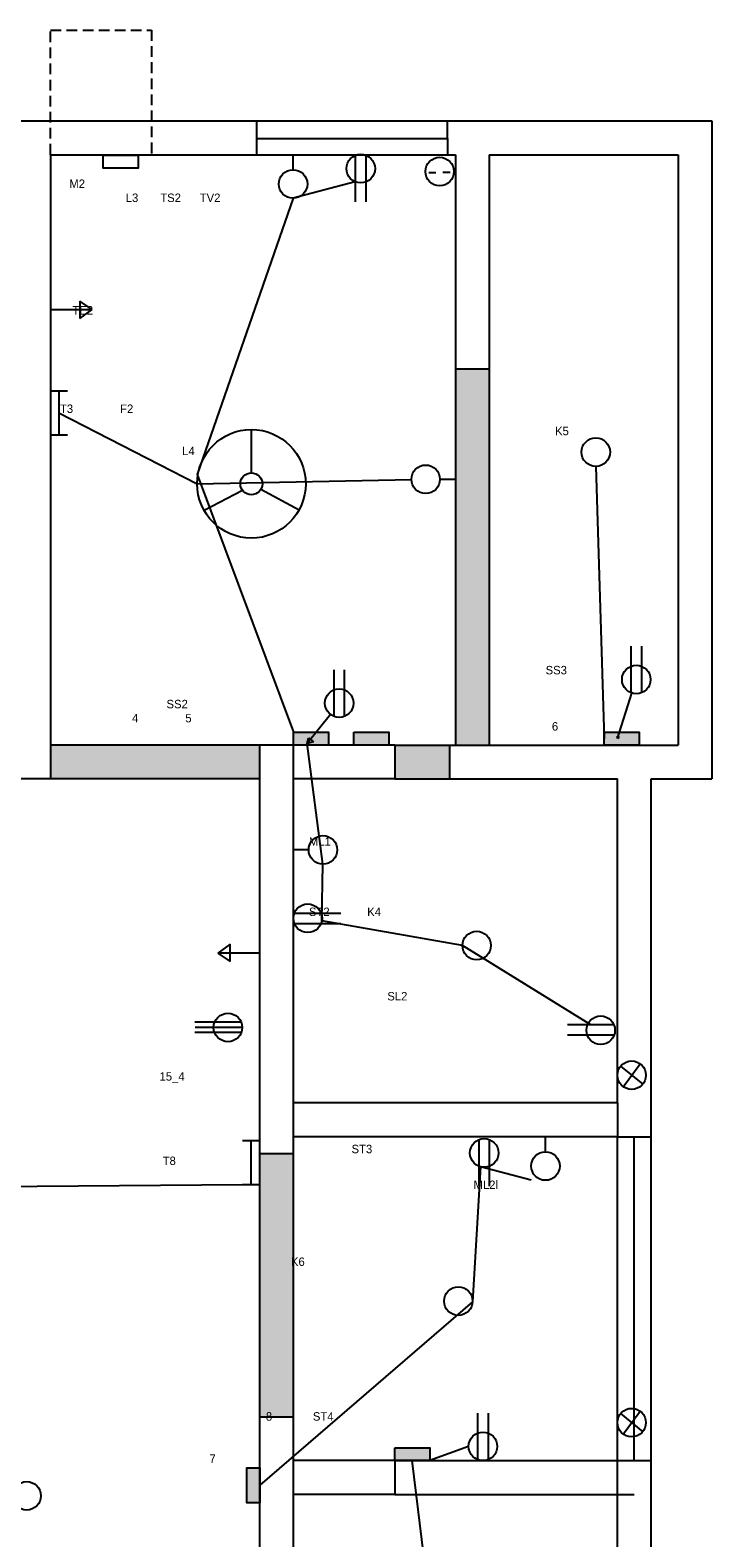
# Model space of a CAD drawing. Header units: inches. Extents: x 382 to 3589, y 252 to 2683.
# Tile 5 of 21: x 853 to 1055, y 1443 to 1890. Entities that reach past the tile are written whole.
import ezdxf

# ---------------------------------------------------------------- set-up
doc = ezdxf.new("R2010")
doc.units = ezdxf.units.IN
doc.linetypes.add('ACAD_ISO02W100', pattern=[15, 12, -3])
doc.linetypes.add('HIDDEN2', pattern=[4.7625, 3.175, -1.5875])

msp = doc.modelspace()

# ---------------------------------------------------------------- hatches: boundary and pattern name
at = {"linetype": 'HIDDEN2'}
for points in [[(989.44, 1725.64), (989.44, 1789.14), (979.44, 1789.14), (979.44, 1725.64), (979.44, 1677.64), (989.44, 1677.64)], [(977.67, 1677.64), (961.44, 1677.64), (961.44, 1667.64), (977.67, 1667.64)]]:
    msp.add_hatch(color=2, dxfattribs=at).paths.add_polyline_path(points)
for color, points in [(5, [(941.81, 1681.47), (938.21, 1681.47), (936.49, 1679.35), (937.37, 1678.64), (935.52, 1678.14), (935.85, 1679.87), (936.49, 1679.35), (938.21, 1681.47), (931.44, 1681.47), (931.44, 1677.64), (941.81, 1677.64)]), (5, [(959.74, 1681.47), (949.36, 1681.47), (949.36, 1677.64), (959.74, 1677.64)]), (5, [(1033.92, 1681.47), (1028.06, 1681.47), (1027.64, 1680.15), (1027.93, 1680.05), (1027.46, 1679.6), (1027.37, 1680.24), (1027.64, 1680.15), (1028.06, 1681.47), (1023.55, 1681.47), (1023.55, 1677.64), (1033.92, 1677.64)]), (2, [(921.44, 1677.64), (907.44, 1677.64), (859.44, 1677.64), (859.44, 1667.64), (907.44, 1667.64), (921.44, 1667.64)]), (2, [(931.44, 1556.55), (921.44, 1556.55), (921.44, 1513.64), (921.44, 1478.67), (931.44, 1478.67), (931.44, 1513.64)]), (5, [(971.81, 1469.47), (961.44, 1469.47), (961.44, 1465.64), (971.81, 1465.64)]), (5, [(921.43, 1463.56), (917.6, 1463.56), (917.6, 1453.19), (921.43, 1453.19)])]:
    msp.add_hatch(color=color).paths.add_polyline_path(points)

# ---------------------------------------------------------------- linework, layer by layer
for p, q in [((859.44, 1852.64), (859.44, 1889.54)), ((859.44, 1889.54), (889.36, 1889.54)), ((889.36, 1889.54), (889.36, 1852.64))]:
    msp.add_line(p, q, dxfattribs=at)
for p, q in [((724.44, 1862.64), (854.44, 1862.64)), ((854.44, 1862.64), (984.44, 1862.64)), ((854.44, 1862.64), (984.44, 1862.64)), ((984.44, 1862.64), (1055.44, 1862.64)), ((1055.44, 1862.64), (1055.44, 1667.64)), ((859.44, 1852.64), (979.44, 1852.64)), ((859.44, 1852.64), (859.44, 1667.64)), ((931.32, 1848.18), (931.32, 1852.7)), ((949.76, 1852.43), (949.76, 1838.67)), ((952.85, 1852.48), (952.85, 1838.67)), ((979.44, 1852.64), (979.44, 1725.64)), ((989.44, 1852.64), (1045.44, 1852.64)), ((989.44, 1852.64), (989.44, 1725.64)), ((1045.44, 1852.64), (1045.44, 1677.64)), ((971.58, 1847.4), (973.59, 1847.4)), ((975.71, 1847.48), (977.91, 1847.48)), ((859.44, 1806.79), (871.77, 1806.79)), ((871.77, 1806.79), (868.11, 1809.27)), ((868.11, 1809.27), (868.11, 1804.09)), ((868.11, 1804.09), (871.77, 1806.79)), ((979.44, 1789.14), (989.44, 1789.14)), ((859.44, 1782.66), (864.43, 1782.66)), ((861.87, 1782.66), (861.87, 1769.66)), ((859.44, 1769.66), (864.43, 1769.66)), ((918.97, 1758.36), (918.97, 1771.2)), ((974.85, 1756.45), (979.37, 1756.45)), ((916.37, 1753.15), (904.96, 1747.18)), ((921.81, 1753.54), (933.08, 1747.39)), ((979.44, 1725.64), (979.44, 1677.64)), ((989.44, 1725.64), (989.44, 1677.64)), ((1031.56, 1693.15), (1031.56, 1706.97)), ((1034.64, 1693.2), (1034.64, 1706.97)), ((943.5, 1686.15), (943.5, 1699.97)), ((946.59, 1686.2), (946.59, 1699.97)), ((1027.46, 1679.6), (1031.75, 1693.09)), ((942.46, 1686.72), (935.52, 1678.14)), ((935.52, 1678.14), (935.85, 1679.87)), ((935.85, 1679.87), (937.37, 1678.64)), ((1027.46, 1679.6), (1027.37, 1680.24)), ((1027.37, 1680.24), (1027.93, 1680.05)), ((1027.93, 1680.05), (1027.46, 1679.6)), ((907.44, 1677.64), (859.44, 1677.64)), ((931.44, 1677.64), (907.44, 1677.64)), ((921.44, 1667.64), (921.44, 1677.64)), ((931.44, 1566.64), (931.44, 1677.64)), ((961.44, 1677.64), (931.44, 1677.64)), ((937.37, 1678.64), (935.52, 1678.14)), ((961.44, 1677.64), (1032.44, 1677.64)), ((961.44, 1677.64), (1032.44, 1677.64)), ((961.44, 1677.64), (1032.44, 1677.64)), ((961.44, 1677.64), (961.44, 1667.64)), ((977.67, 1677.64), (977.67, 1667.64)), ((1027.46, 1679.6), (1027.46, 1679.6)), ((1032.44, 1677.64), (1045.44, 1677.64)), ((907.44, 1667.64), (859.44, 1667.64)), ((921.44, 1667.64), (907.44, 1667.64)), ((921.44, 1561.64), (921.44, 1667.64)), ((961.44, 1667.64), (931.44, 1667.64)), ((961.44, 1667.64), (1027.44, 1667.64)), ((1027.44, 1571.64), (1027.44, 1667.64)), ((1037.44, 1566.64), (1037.44, 1667.64)), ((1037.44, 1667.64), (1055.44, 1667.64)), ((935.95, 1646.63), (931.44, 1646.63)), ((931.7, 1627.85), (945.52, 1627.85)), ((931.75, 1624.77), (945.52, 1624.77)), ((912.64, 1618.71), (908.98, 1616)), ((912.64, 1613.53), (912.64, 1618.71)), ((921.31, 1616), (908.98, 1616)), ((908.98, 1616), (912.64, 1613.53)), ((915.92, 1595.6), (902.16, 1595.6)), ((915.97, 1592.52), (902.16, 1592.52)), ((916.24, 1594), (902.34, 1593.95)), ((1026.41, 1594.8), (1012.64, 1594.8)), ((1026.46, 1591.71), (1012.64, 1591.71)), ((1028.39, 1582.55), (1034.94, 1577.18)), ((1029.16, 1576.45), (1034.17, 1583.28)), ((1027.44, 1571.64), (931.44, 1571.64)), ((1027.44, 1571.64), (1027.44, 1561.64)), ((931.44, 1561.64), (931.44, 1566.64)), ((1037.44, 1460.64), (1037.44, 1566.64)), ((916.36, 1560.48), (921.36, 1560.48)), ((918.8, 1560.48), (918.8, 1547.47)), ((921.44, 1513.64), (921.44, 1561.64)), ((1027.44, 1561.64), (931.44, 1561.64)), ((931.44, 1513.64), (931.44, 1561.64)), ((986.36, 1560.75), (986.36, 1546.99)), ((989.45, 1560.8), (989.45, 1546.99)), ((1006.13, 1557.17), (1006.13, 1561.69)), ((1027.44, 1460.64), (1027.44, 1561.64)), ((1027.44, 1561.64), (1037.44, 1561.64)), ((1032.44, 1465.64), (1032.44, 1561.64)), ((931.44, 1556.55), (921.44, 1556.55)), ((916.36, 1547.47), (921.36, 1547.47)), ((921.44, 1455.64), (921.44, 1513.64)), ((931.44, 1455.64), (931.44, 1513.64)), ((986.11, 1465.91), (986.11, 1479.72)), ((989.2, 1465.96), (989.2, 1479.72)), ((1028.39, 1479.59), (1034.94, 1474.23)), ((1029.16, 1473.5), (1034.17, 1480.32)), ((921.44, 1478.67), (931.44, 1478.67)), ((961.44, 1465.64), (931.44, 1465.64)), ((961.44, 1465.64), (1032.44, 1465.64)), ((961.44, 1465.64), (961.44, 1455.64)), ((1032.44, 1465.64), (1037.44, 1465.64)), ((1027.44, 1359.64), (1027.44, 1460.64)), ((1037.44, 1354.64), (1037.44, 1460.64)), ((921.44, 1359.64), (921.44, 1455.64)), ((931.44, 1359.64), (931.44, 1455.64)), ((961.44, 1455.64), (931.44, 1455.64)), ((961.44, 1455.64), (1032.44, 1455.64))]:
    msp.add_line(p, q)
at = {"color": 3}
for p, q in [((920.62, 1852.64), (920.62, 1862.64)), ((977.11, 1857.42), (977.11, 1862.64)), ((920.54, 1857.42), (977.11, 1857.42)), ((977.11, 1857.42), (977.11, 1852.64))]:
    msp.add_line(p, q, dxfattribs=at)
at = {"color": 4}
for p, q in [((949.76, 1844.55), (931.32, 1839.72)), ((931.32, 1839.72), (902.87, 1757.82)), ((861.87, 1776.16), (902.87, 1755.11)), ((902.87, 1757.82), (931.44, 1681.47)), ((902.87, 1755.11), (966.39, 1756.36)), ((1021.04, 1760.26), (1023.55, 1679.56)), ((940.18, 1642.4), (935.52, 1678.14)), ((939.83, 1625.64), (940.18, 1642.4)), ((981.5, 1618.29), (939.83, 1625.64)), ((1019.53, 1594.8), (981.5, 1618.29)), ((986.87, 1552.75), (984.52, 1512.67)), ((1001.9, 1548.71), (986.87, 1552.75)), ((812.49, 1546.68), (916.36, 1547.47)), ((984.52, 1512.67), (921.43, 1458.37)), ((972.8, 1415.14), (966.62, 1465.64)), ((983.36, 1469.87), (971.81, 1465.64))]:
    msp.add_line(p, q, dxfattribs=at)
at = {"linetype": 'ACAD_ISO02W100'}
msp.add_line((859.44, 1667.64), (849.44, 1667.64), dxfattribs=at)
for points in [[(875.05, 1852.51), (885.42, 1852.51), (885.42, 1848.68), (875.05, 1848.68)], [(931.44, 1681.47), (941.81, 1681.47), (941.81, 1677.64), (931.44, 1677.64)], [(949.36, 1681.47), (959.74, 1681.47), (959.74, 1677.64), (949.36, 1677.64)], [(1023.55, 1681.47), (1033.92, 1681.47), (1033.92, 1677.64), (1023.55, 1677.64)], [(961.44, 1469.47), (971.81, 1469.47), (971.81, 1465.64), (961.44, 1465.64)], [(921.43, 1463.56), (921.43, 1453.19), (917.6, 1453.19), (917.6, 1463.56)]]:
    msp.add_lwpolyline(points, close=True)
for centre, radius in [((951.37, 1848.52), 4.23), ((974.77, 1847.65), 4.23), ((931.32, 1843.95), 4.23), ((918.97, 1755.11), 16.09), ((1021.04, 1764.5), 4.23), ((970.62, 1756.45), 4.23), ((918.97, 1755.11), 3.25), ((1033.04, 1697.12), 4.23), ((944.98, 1690.12), 4.23), ((940.18, 1646.63), 4.23), ((935.67, 1626.37), 4.23), ((985.73, 1618.29), 4.23), ((912.01, 1594), 4.23), ((1022.49, 1593.19), 4.23), ((1031.67, 1579.87), 4.23), ((987.96, 1556.83), 4.23), ((1006.13, 1552.94), 4.23), ((980.3, 1512.91), 4.23), ((1031.67, 1476.91), 4.23), ((987.59, 1469.87), 4.23), ((852.35, 1455.22), 4.23)]:
    msp.add_circle(centre, radius)

# ---------------------------------------------------------------- texts
at = {"char_height": 2.5, "attachment_point": 1}
for s, insert, width in [('\\P\\P\\P      M2                    \\P                        L3       TS2      TV2\\P\\P\\P\\P\\P\\P\\P\\P       TE2 \\P\\P\\P\\P\\P\\P\\P   T3               F2                  \\P\\P\\P                                          L4\\P\\P\\P\\P\\P\\P\\P\\P\\P\\P\\P\\P\\P\\P\\P\\P\\P\\P                                     SS2\\P                          4               5        \\P                                 ', (859.44, 1857.79), 123.3176), ('\\P\\P\\P       K5\\P\\P\\P\\P\\P\\P\\P\\P\\P\\P\\P\\P\\P\\P\\P\\P\\P    SS3\\P\\P\\P\\P      6', (1002.45, 1784.5), 52.989), ('\\P\\P\\P\\P\\P        ML1\\P\\P\\P\\P\\P        ST2            K4\\P\\P\\P\\P\\P                               \\P                                 SL2', (928.59, 1671.2), 106.247), ('           15_4  \\P\\P\\P\\P\\P\\P            T8', (881.52, 1580.75), 39.9137), ('\\P  \\P\\P\\P         ML2l\\P      ', (976.45, 1565.31), 75.4403), ('            \\P                      \\P                              K6\\P\\P\\P\\P\\P\\P\\P\\P\\P\\P\\P                      8             ST4\\P\\P\\P    7', (902.82, 1534.18), 106.7222)]:
    msp.add_mtext(s, dxfattribs=dict(at, insert=insert, width=width))
at = {"linetype": 'HIDDEN2', "insert": (934.72, 1559.25), "char_height": 2.5, "width": 66.2106, "attachment_point": 1}
msp.add_mtext('               ST3', dxfattribs=at)

doc.saveas('drawing.dxf')
